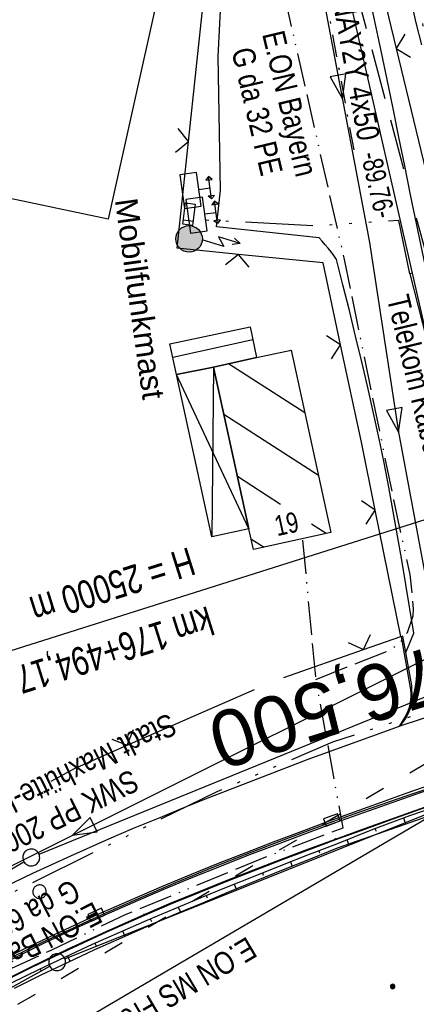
# Model space of a CAD drawing. Extents: x 508886 to 509272, y 449452 to 450225.
# Tile 26 of 45: x 508977 to 509012, y 450006 to 450093. Entities that reach past the tile are written whole.
import ezdxf
from ezdxf.enums import TextEntityAlignment as Align

# ---------------------------------------------------------------- set-up
doc = ezdxf.new("R2010")
doc.units = 0
doc.header["$LTSCALE"] = 10
doc.header["$MEASUREMENT"] = 0
for name, pattern in [('ACAD_ISO03W100', [30, 12, -18]), ('ACAD_ISO13W100', [36, 12, -3, 12, -3, 0, -3, 0, -3]), ('ACAD_ISO14W100', [25.5, 12, -3, 0.5, -3, 0.5, -3, 0.5, -3]), ('ACAD_ISO16W100', [73, 15, -6.5, 15, -6.5, 15, -7, 1, -7]), ('LT00', [0]), ('LT08', [0.42, 0.2, -0.1, 0.02, -0.1]), ('LT17', [0.15, 0.1, -0.05])]:
    doc.linetypes.add(name, pattern=pattern)
doc.layers.get('0').update_dxf_attribs({"linetype": 'LT00'})
for name, color, linetype in [('--EK_FBR', 250, 'LT00'), ('--EK_ST-93-1', 30, 'LT17'), ('--EL_DFK_AB_L', 21, 'LT00'), ('-GRA-40W', 11, 'Continuous'), ('ABSTAND', 8, 'LT00'), ('ABWASSERLTG', 24, 'LT00'), ('ABWASSERLTG_FLIEßPF', 26, 'Continuous'), ('ABWASSERLTG_TEXT', 26, 'Continuous'), ('BAB-KABEL', 220, 'ACAD_ISO16W100'), ('DFK_AB_L', 21, 'LT00'), ('DFK_BEB_SCHR', 254, 'LT00'), ('DFK_BEBAUUNG', 250, 'LT00'), ('DFK_GZPKT', 250, 'LT00'), ('DFK_HAUSNR', 250, 'LT00'), ('DFK_KATASTER', 250, 'LT00'), ('DFK_NUTZUNG', 250, 'LT00'), ('DFK_TOPO-ANL', 252, 'LT00'), ('DFK_VERMPKT', 252, 'LT00'), ('FUNKMAST', 80, 'LT00'), ('GASLTG', 250, 'ACAD_ISO13W100'), ('GASLTG_TEXT', 250, 'Continuous'), ('STROM_FREILTG', 80, 'STROMFREILEITUNG'), ('STROM_TEXT', 80, 'Continuous'), ('STROM_UNTER', 80, 'LT08'), ('TELEKOM', 210, 'ACAD_ISO14W100'), ('TELEKOM_TEXT', 210, 'Continuous'), ('V123_AFBR_BAB', 250, 'LT00'), ('V123_BOESCH', 250, 'LT00'), ('V123_BOSCHUNG', 250, 'LT00'), ('V123_GEHWEG', 250, 'LT00'), ('V123_H_BORD', 8, 'LT00'), ('V123_RINNE', 182, 'LT00'), ('V123_SINKK', 182, 'LT00'), ('V123_STROM', 80, 'LT00'), ('V123_ZAUN', 40, 'LT00'), ('WASSERLTG', 130, 'ACAD_ISO03W100')]:
    doc.layers.add(name, color=color, linetype=linetype)
doc.styles.add('Beschrift', font='ARIAL.TTF')
doc.styles.get("Standard").update_dxf_attribs({"font": 'ARIAL.TTF'})
doc.styles.add('Strom', font='txt-alt.shx')
doc.styles.add('Versorgungsltg', font='ARIAL.TTF', dxfattribs={"width": 0.8, "height": 2})
doc.linetypes.add('STROMFREILEITUNG', pattern='A,12.7,-5.5,["xx",Strom,S=2.5,R=0,X=-2.6,Y=-0.85],-4.35', length=22.55)

# ---------------------------------------------------------------- blocks, each defined once
blk = doc.blocks.new('SYMB7010')
at = {"color": 0, "linetype": 'ByBlock'}
for points in [[(-0.031408, 0.499213), (-0.093728, 0.49134), (-0.15457, 0.475719), (-0.212975, 0.452595), (-0.268021, 0.422333), (-0.31884, 0.385411), (-0.36463, 0.342411), (-0.40467, 0.29401), (-0.438329, 0.240973), (-0.465074, 0.184136), (-0.484486, 0.124395), (-0.496256, 0.062692), (-0.5002, 0)], [(-0.5002, 0), (-0.496256, -0.062692), (-0.484486, -0.124395), (-0.465075, -0.184136), (-0.438329, -0.240973), (-0.404671, -0.29401), (-0.36463, -0.342411), (-0.31884, -0.385411), (-0.268021, -0.422333), (-0.212975, -0.452595), (-0.154571, -0.475719), (-0.093728, -0.49134), (-0.031408, -0.499213), (0.031408, -0.499213)], [(0.5002, 0), (0.496256, 0.062692), (0.484485, 0.124395), (0.465074, 0.184136), (0.438329, 0.240973), (0.40467, 0.29401), (0.36463, 0.342411), (0.31884, 0.385411), (0.268021, 0.422333), (0.212975, 0.452595), (0.15457, 0.475719), (0.093728, 0.49134), (0.031408, 0.499213), (-0.031408, 0.499213)], [(0.031408, -0.499213), (0.093728, -0.491341), (0.15457, -0.475719), (0.212975, -0.452595), (0.268021, -0.422333), (0.31884, -0.385411), (0.36463, -0.342411), (0.404671, -0.294011), (0.438329, -0.240974), (0.465075, -0.184136), (0.484486, -0.124395), (0.496256, -0.062692), (0.500201, 0)]]:
    blk.add_lwpolyline(points, dxfattribs=at)
blk = doc.blocks.new('Ackerland7')
at = {"layer": 'DFK_NUTZUNG', "color": 0, "linetype": 'ByBlock'}
for p, q in [((-4, 3.928), (-4, 3.67)), ((-3.95, 3.628), (-3.95, 3.97)), ((-3.9, 3.99), (-3.9, 3.607)), ((-3.85, 3.601), (-3.85, 3.997)), ((-3.8, 3.99), (-3.8, 3.607)), ((-3.75, 3.628), (-3.75, 3.97)), ((-3.7, 3.928), (-3.7, 3.67)), ((-3.65, 3.798), (-3.65, 3.8)), ((3.7, 3.929), (3.7, 3.671)), ((3.75, 3.629), (3.75, 3.971)), ((3.8, 3.992), (3.8, 3.608)), ((3.85, 3.602), (3.85, 3.998)), ((3.9, 3.992), (3.9, 3.608)), ((3.95, 3.629), (3.95, 3.971)), ((4, 3.929), (4, 3.671)), ((4.05, 3.799), (4.05, 3.801)), ((-7.85, 0.129), (-7.85, -0.129)), ((-7.8, -0.171), (-7.8, 0.171)), ((-7.75, 0.192), (-7.75, -0.192)), ((-7.7, -0.198), (-7.7, 0.198)), ((-7.65, 0.192), (-7.65, -0.192)), ((-7.6, -0.171), (-7.6, 0.171)), ((-7.55, 0.129), (-7.55, -0.129)), ((-7.5, -0.001), (-7.5, 0.001)), ((-0.15, 0.129), (-0.15, -0.129)), ((-0.1, -0.171), (-0.1, 0.171)), ((-0.05, 0.192), (-0.05, -0.192)), ((0, -0.198), (0, 0.198)), ((0.05, 0.192), (0.05, -0.192)), ((0.1, -0.171), (0.1, 0.171)), ((0.15, 0.129), (0.15, -0.129)), ((0.2, -0.001), (0.2, 0.001)), ((7.55, 0.129), (7.55, -0.129)), ((7.6, -0.171), (7.6, 0.171)), ((7.65, 0.192), (7.65, -0.192)), ((7.7, -0.198), (7.7, 0.198)), ((7.75, 0.192), (7.75, -0.192)), ((7.8, -0.171), (7.8, 0.171)), ((7.85, 0.129), (7.85, -0.129)), ((7.9, -0.001), (7.9, 0.001)), ((-4, -3.671), (-4, -3.929)), ((-3.95, -3.971), (-3.95, -3.629)), ((-3.9, -3.608), (-3.9, -3.992)), ((-3.85, -3.998), (-3.85, -3.602)), ((-3.8, -3.608), (-3.8, -3.992)), ((-3.75, -3.971), (-3.75, -3.629)), ((-3.7, -3.671), (-3.7, -3.929)), ((-3.65, -3.801), (-3.65, -3.799)), ((3.7, -3.671), (3.7, -3.929)), ((3.75, -3.971), (3.75, -3.629)), ((3.8, -3.608), (3.8, -3.992)), ((3.85, -3.998), (3.85, -3.602)), ((3.9, -3.608), (3.9, -3.992)), ((3.95, -3.971), (3.95, -3.629)), ((4, -3.671), (4, -3.929)), ((4.05, -3.801), (4.05, -3.799))]:
    blk.add_line(p, q, dxfattribs=at)
for points in [[(-3.65, 3.799), (-3.67, 3.886), (-3.725, 3.955), (-3.805, 3.994), (-3.894, 3.994), (-3.975, 3.955), (-4.03, 3.886), (-4.05, 3.799), (-4.03, 3.712), (-3.975, 3.642), (-3.894, 3.604), (-3.805, 3.604), (-3.725, 3.642), (-3.67, 3.712), (-3.65, 3.799)], [(4.05, 3.8), (4.03, 3.887), (3.975, 3.956), (3.894, 3.995), (3.805, 3.995), (3.725, 3.956), (3.67, 3.887), (3.65, 3.8), (3.67, 3.713), (3.725, 3.644), (3.805, 3.605), (3.894, 3.605), (3.975, 3.644), (4.03, 3.713), (4.05, 3.8)], [(-7.5, 0), (-7.52, 0.087), (-7.575, 0.156), (-7.655, 0.195), (-7.744, 0.195), (-7.825, 0.156), (-7.88, 0.087), (-7.9, 0)], [(0.2, 0), (0.18, 0.087), (0.125, 0.156), (0.045, 0.195), (-0.044, 0.195), (-0.125, 0.156), (-0.18, 0.087), (-0.2, 0)], [(-0.2, 0), (-0.18, -0.087), (-0.125, -0.156), (-0.044, -0.195), (0.045, -0.195), (0.125, -0.156), (0.18, -0.087), (0.2, 0)], [(7.9, 0), (7.88, 0.087), (7.825, 0.156), (7.744, 0.195), (7.655, 0.195), (7.575, 0.156), (7.52, 0.087), (7.5, 0)], [(7.5, 0), (7.52, -0.087), (7.575, -0.156), (7.655, -0.195), (7.744, -0.195), (7.825, -0.156), (7.88, -0.087), (7.9, 0)], [(-7.9, 0), (-7.88, -0.087), (-7.825, -0.156), (-7.744, -0.195), (-7.655, -0.195), (-7.575, -0.156), (-7.52, -0.087), (-7.5, 0)], [(-3.65, -3.8), (-3.67, -3.713), (-3.725, -3.644), (-3.805, -3.605), (-3.894, -3.605), (-3.975, -3.644), (-4.03, -3.713), (-4.05, -3.8), (-4.03, -3.887), (-3.975, -3.956), (-3.894, -3.995), (-3.805, -3.995), (-3.725, -3.956), (-3.67, -3.887), (-3.65, -3.8)], [(4.05, -3.8), (4.03, -3.713), (3.975, -3.644), (3.894, -3.605), (3.805, -3.605), (3.725, -3.644), (3.67, -3.713), (3.65, -3.8), (3.67, -3.887), (3.725, -3.956), (3.805, -3.995), (3.894, -3.995), (3.975, -3.956), (4.03, -3.887), (4.05, -3.8)]]:
    blk.add_lwpolyline(points, dxfattribs=at)
blk = doc.blocks.new('SYMB0011')
at = {"color": 0, "linetype": 'ByBlock'}
for p, q in [((0.5, 0), (-0.5, 0)), ((0, 0.5), (0, -0.5))]:
    blk.add_line(p, q, dxfattribs=at)
blk = doc.blocks.new('SYMB0024')
at = {"color": 0, "linetype": 'ByBlock'}
for p, q in [((-0.5, 0.5), (0, 0)), ((0, 0), (0.5, 0.5))]:
    blk.add_line(p, q, dxfattribs=at)
blk = doc.blocks.new('SYMB0652')
at = {"color": 0, "linetype": 'ByBlock'}
blk.add_lwpolyline([(-0.15, -0.075), (0.15, -0.075), (0.15, 0.075), (-0.15, 0.075), (-0.15, -0.075)], dxfattribs=at)
blk = doc.blocks.new('SYMB0702')
at = {"color": 0, "linetype": 'ByBlock'}
for p, q in [((0.1, 0.175), (-0.1, 0.175)), ((0, 0.075), (0, 0.175)), ((0.071716, 0.203284), (0.071716, 0.146716))]:
    blk.add_line(p, q, dxfattribs=at)
for points in [[(-0.071716, 0.203284), (-0.1, 0.175), (-0.071716, 0.146716), (-0.071716, 0.203284)], [(0.071716, 0.203284), (0.1, 0.175), (0.071716, 0.146716)], [(0.15, 0.075), (-0.15, 0.075), (-0.15, -0.075), (0.15, -0.075), (0.15, 0.075)]]:
    blk.add_lwpolyline(points, dxfattribs=at)
blk = doc.blocks.new('ABWASSER-FLIEßPF')
at = {"layer": 'ABWASSERLTG_FLIEßPF'}
for p, q in [((0, 0), (-2.109, 0.703)), ((-2.109, 0.703), (-2.109, -0.703)), ((-2.109, -0.703), (0, 0))]:
    blk.add_line(p, q, dxfattribs=at)

msp = doc.modelspace()

# ---------------------------------------------------------------- hatches: boundary and pattern name
at = {"layer": 'FUNKMAST'}
msp.add_hatch(color=256, dxfattribs=at).paths.add_polyline_path([(508990.681, 450073.227, 1), (508992.58, 450074.632, 1)])

# ---------------------------------------------------------------- linework, layer by layer
at = {"layer": '--EK_FBR'}
msp.add_line((509002.235, 450027.699), (509010.337, 450030.648), dxfattribs=at)
for points in [[(509010.408, 450030.672), (509018.089, 450033.173), (509020.754, 450033.989), (509025.062, 450035.361), (509027.401, 450036.097)], [(508974.385, 450015.974), (508977.731, 450017.577), (508981.102, 450019.128), (508984.496, 450020.624), (508986.692, 450021.558), (508988.897, 450022.473), (508991.109, 450023.37), (508993.327, 450024.253), (508995.55, 450025.124), (508997.776, 450025.987), (509000.005, 450026.845), (509002.235, 450027.699)], [(508973.511, 450009.12), (508976.845, 450010.787), (508980.207, 450012.397), (508983.595, 450013.952), (508987.006, 450015.453), (508989.415, 450016.476), (508991.834, 450017.476), (508994.262, 450018.454), (508996.698, 450019.412), (508999.141, 450020.354), (509001.59, 450021.279), (509004.044, 450022.192), (509006.344, 450023.035), (509008.647, 450023.866), (509010.956, 450024.683), (509013.271, 450025.483)]]:
    msp.add_lwpolyline(points, dxfattribs=at)
at = {"layer": '--EL_DFK_AB_L'}
msp.add_line((508999.747, 450122.328), (509019.364, 450036.281), dxfattribs=at)
at = {"layer": '-GRA-40W'}
msp.add_line((508964.225, 450033.716), (509016.631, 450050.274), dxfattribs=at)
at = {"layer": 'ABWASSERLTG', "flags": 128}
for points in [[(508999.414, 450147.176), (508999.188, 450136.871), (508999.001, 450123.962), (509002.256, 450102.351), (509007.697, 450073.609), (509010.273, 450056.746), (509013.902, 450037.207)], [(509013.902, 450037.207), (508955.152, 450007.924), (508949.259, 450001.404), (508916.893, 449977.533), (508914.93, 449974.979)]]:
    msp.add_lwpolyline(points, dxfattribs=at)
at = {"layer": 'BAB-KABEL', "ltscale": 0.03, "flags": 128}
msp.add_lwpolyline([(508965.574, 450196.492), (508968.169, 450193.064), (508993.103, 450156.356), (508997.122, 450135.56), (509002.82, 450109.823), (509012.651, 450072.792), (509017.448, 450054.582), (509021.524, 450039.027), (509022.249, 450035.305), (509025.668, 450025.461), (509039.275, 449995.736), (509060.83, 449981.06), (509071.352, 449941.869), (509079.367, 449903.882), (509086.811, 449866.639), (509093.494, 449826.15), (509098.832, 449789.477), (509101.313, 449770.556), (509103.601, 449753.401), (509104.746, 449737.963), (509105.126, 449731.101), (509107.052, 449705.627), (509108.315, 449670.898), (509109.196, 449644.46), (509091.88, 449639.282), (509094.025, 449616.625), (509109.573, 449611.952), (509109.313, 449593.194), (509108.934, 449567.252), (509108.555, 449549.914), (509107.923, 449539.685), (509107.542, 449523.737), (509106.023, 449504.505), (509103.027, 449469.794), (509102.872, 449468.485)], dxfattribs=at)
at = {"layer": 'DFK_AB_L'}
msp.add_line((508999.747, 450122.328), (509019.364, 450036.281), dxfattribs=at)
at = {"layer": 'DFK_BEB_SCHR'}
for p, q in [((508991.137, 450075.617), (508991.987, 450075.518)), ((508997.305, 450064.964), (508990.179, 450063.405)), ((509000.653, 450064.044), (509000.735, 450063.991)), ((509001.939, 450058.463), (508995.127, 450062.839)), ((508994.717, 450058.35), (509003.142, 450052.937)), ((508999.779, 450050.343), (508995.927, 450052.817)), ((509003.815, 450047.751), (509002.513, 450048.587)), ((508997.137, 450047.286), (508998.312, 450046.531))]:
    msp.add_line(p, q, dxfattribs=at)
at = {"layer": 'DFK_BEBAUUNG'}
for p, q in [((508990.51, 450061.869), (508993.8, 450062.548)), ((508993.8, 450062.548), (508993.65, 450047.459)), ((508993.8, 450062.548), (508996.94, 450048.179)), ((508996.94, 450048.179), (508990.51, 450061.869)), ((508993.65, 450047.459), (508990.51, 450061.869)), ((508996.94, 450048.179), (508993.65, 450047.459))]:
    msp.add_line(p, q, dxfattribs=at)
for points in [[(508991.32, 450077.129), (508992.17, 450077.029), (508991.94, 450075.129), (508991.09, 450075.229), (508991.32, 450077.129)], [(508997.64, 450063.388), (508993.8, 450062.548), (508990.51, 450061.869), (508989.921, 450064.6), (508997.061, 450066.109), (508997.64, 450063.388)], [(509000.72, 450064.059), (509004.25, 450047.849), (508997.35, 450046.319), (508996.94, 450048.179), (508993.8, 450062.548), (508997.64, 450063.388), (509000.72, 450064.059)]]:
    msp.add_lwpolyline(points, dxfattribs=at)
at = {"layer": 'DFK_KATASTER'}
for p, q in [((508978.285, 450019.251), (509013.286, 450033.496)), ((508980.587, 450009.948), (509016.254, 450024.241)), ((508950.401, 450003.343), (508976.94, 450018.594)), ((508955.727, 449996.351), (508979.234, 450009.307))]:
    msp.add_line(p, q, dxfattribs=at)
at = {"layer": 'DFK_TOPO-ANL'}
for p, q in [((508991.93, 450109.379), (508984.43, 450075.689)), ((508984.43, 450075.689), (508957.781, 450081.26))]:
    msp.add_line(p, q, dxfattribs=at)
at = {"layer": 'FUNKMAST', "flags": 128}
msp.add_lwpolyline([(508996.169, 450073.532), (508994.259, 450074.124), (508994.719, 450073.259), (508992.809, 450073.85)], dxfattribs=at)
at = {"layer": 'FUNKMAST'}
msp.add_lwpolyline([(508995.671, 450073.982), (508996.169, 450073.532), (508995.477, 450073.42)], dxfattribs=at)
msp.add_circle((508991.63, 450073.929), 1.181, dxfattribs=at)
at = {"layer": 'GASLTG', "ltscale": 0.025, "flags": 128}
for points in [[(509002.922, 450034.785), (509009.232, 450037.299), (509010.385, 450037.971), (509011.056, 450038.963), (509011.569, 450040.435), (509011.6, 450041.075), (509011.313, 450044.115), (509010.166, 450049.215), (509005.423, 450072.259), (508999.946, 450096.367), (508997.332, 450109.447), (508996.305, 450112.796), (508995.876, 450113.964), (508995.007, 450114.93), (508994.139, 450115.463), (508993.232, 450115.64), (508988.909, 450115.759), (508987.047, 450115.979), (508984.481, 450116.334), (508984.423, 450116.511), (508984.491, 450116.701)], [(508942.688, 450013.737), (508945.672, 450009.919), (508948.329, 450005.192), (508949.566, 450002.72), (508953.775, 449996.229), (508962.429, 450001.764), (508969.198, 450005.655), (508973.711, 450008.128), (508979.352, 450010.745), (508986.026, 450013.928), (508998.472, 450019.018), (509005.33, 450021.613), (509002.922, 450034.785), (509001.744, 450047.293)]]:
    msp.add_lwpolyline(points, dxfattribs=at)
at = {"layer": 'STROM_FREILTG', "ltscale": 0.05, "flags": 128}
msp.add_lwpolyline([(508916.31, 449965.097), (508945.337, 449982.91), (509154.742, 450105.781), (509184.225, 450121.692)], dxfattribs=at)
at = {"layer": 'STROM_UNTER', "flags": 128}
msp.add_lwpolyline([(509006.305, 450081.848), (509002.476, 450102.658), (508999.316, 450124.183), (508999.57, 450136.975), (508999.904, 450147.325), (509000.414, 450152.193), (509001.916, 450153.673), (509043.943, 450169.247), (509046.548, 450169.174), (509046.172, 450171.282), (509055.735, 450203.704)], dxfattribs=at)
at = {"layer": 'TELEKOM', "ltscale": 0.05, "flags": 128}
for points in [[(508972.483, 450197.457), (508974.434, 450194.146), (508983.614, 450179.815), (508989.132, 450171.411), (508992.799, 450166.088), (508998.921, 450145.635), (509003.032, 450130.32), (509008.099, 450110.843), (509012.819, 450091.254), (509017.015, 450071.933), (509011.279, 450070.833), (509010.297, 450075.573), (509002.936, 450075.082), (508992.003, 450075.648)], [(509011.279, 450070.833), (509015.694, 450053.345), (509013.731, 450045.664), (509017.981, 450033.632), (509004.405, 450029.219), (508994.099, 450024.805), (508971.809, 450013.827), (508964.425, 450009.736), (508952.929, 450002.742), (508948.031, 449999.534), (508936.863, 449992.146), (508925.609, 449983.711), (508916.041, 449975.908), (508914.929, 449974.986)]]:
    msp.add_lwpolyline(points, dxfattribs=at)
at = {"layer": 'V123_AFBR_BAB'}
for p, q in [((509010.916, 450037.18), (509011.64, 450038.895)), ((509011.434, 450034.246), (509010.916, 450037.18)), ((509002.235, 450027.699), (509010.337, 450030.648)), ((509010.337, 450030.648), (509010.404, 450030.671))]:
    msp.add_line(p, q, dxfattribs=at)
for points in [[(509004.751, 450072.109), (509004.508, 450072.445), (509004.261, 450072.777), (509004.006, 450073.104), (509003.747, 450073.415), (509003.481, 450073.721), (509003.211, 450074.023), (508994.078, 450074.993), (508994.438, 450078.248), (508994.212, 450090.152), (508995.203, 450109.427), (508995.176, 450109.558), (508995.138, 450109.675), (508995.081, 450109.766), (508994.929, 450109.837), (508994.724, 450109.836), (508994.491, 450109.798)], [(509020.09, 450036.972), (509018.563, 450041.141), (509015.603, 450058.013), (509014.948, 450060.958), (509014.297, 450063.903), (509013.651, 450066.849), (509013.015, 450069.797), (509012.39, 450072.747), (509011.861, 450075.3), (509011.339, 450077.855), (509010.822, 450080.411), (509010.306, 450082.967), (509009.788, 450085.524), (509009.264, 450088.08), (509008.73, 450090.636), (509008.196, 450093.139), (509007.652, 450095.641)], [(509011.64, 450038.895), (509011.283, 450041.061), (509010.923, 450043.226), (509010.557, 450045.39), (509010.182, 450047.552), (509009.796, 450049.712), (509009.396, 450051.869), (509008.977, 450054.022), (509008.539, 450056.171), (509008.047, 450058.458), (509007.532, 450060.74), (509006.999, 450063.019), (509006.45, 450065.294), (509005.89, 450067.567), (509005.322, 450069.838), (509004.751, 450072.109)], [(509010.408, 450030.672), (509018.089, 450033.173), (509020.754, 450033.989), (509025.062, 450035.361), (509027.401, 450036.097)], [(509010.405, 450030.673), (509010.616, 450030.937), (509010.819, 450031.206), (509011.003, 450031.484), (509011.161, 450031.776), (509011.33, 450032.23), (509011.432, 450032.709), (509011.475, 450033.198), (509011.476, 450033.549), (509011.459, 450033.898), (509011.434, 450034.246)], [(508974.385, 450015.974), (508977.731, 450017.577), (508981.102, 450019.128), (508984.496, 450020.624), (508986.692, 450021.558), (508988.897, 450022.473), (508991.109, 450023.37), (508993.327, 450024.253), (508995.55, 450025.124), (508997.776, 450025.987), (509000.005, 450026.845), (509002.235, 450027.699)], [(508973.511, 450009.12), (508976.845, 450010.787), (508980.207, 450012.397), (508983.595, 450013.952), (508987.006, 450015.453), (508989.415, 450016.476), (508991.834, 450017.476), (508994.262, 450018.454), (508996.698, 450019.412), (508999.141, 450020.354), (509001.59, 450021.279), (509004.044, 450022.192), (509006.344, 450023.035), (509008.647, 450023.866), (509010.956, 450024.683), (509013.271, 450025.483)]]:
    msp.add_lwpolyline(points, dxfattribs=at)
at = {"layer": 'V123_BOESCH'}
for points in [[(509012.338, 450091.165), (509011.847, 450093.144), (509011.378, 450095.129)], [(508975.883, 450007.846), (508978.256, 450009.016), (508980.646, 450010.154), (508983.051, 450011.261), (508985.469, 450012.342), (508987.898, 450013.396), (508990.293, 450014.409), (508992.695, 450015.403), (508995.103, 450016.381), (508997.516, 450017.346), (508999.932, 450018.301), (509002.351, 450019.25), (509004.771, 450020.195), (509008.003, 450021.483), (509011.267, 450022.689), (509014.56, 450023.813), (509017.88, 450024.853), (509018.948, 450025.121)], [(508976.109, 450007.355), (508978.476, 450008.527), (508980.859, 450009.667), (508983.257, 450010.778), (508985.666, 450011.863), (508988.086, 450012.925), (508990.464, 450013.946), (508992.849, 450014.95), (508995.239, 450015.94), (508997.634, 450016.919), (509000.032, 450017.89), (509002.432, 450018.855), (509004.833, 450019.818), (509017.898, 450024.385), (509018.282, 450024.579), (509018.635, 450024.826), (509018.948, 450025.121)]]:
    msp.add_lwpolyline(points, dxfattribs=at)
at = {"layer": 'V123_BOSCHUNG'}
for p, q in [((509010.693, 450022.484), (509010.894, 450021.937)), ((509008.166, 450021.545), (509008.262, 450021.297)), ((509005.661, 450020.559), (509005.819, 450020.163)), ((509003.16, 450019.566), (509003.232, 450019.385)), ((509000.655, 450018.585), (509000.805, 450018.202)), ((508998.152, 450017.598), (508998.23, 450017.396)), ((508995.65, 450016.601), (508995.818, 450016.178)), ((508993.154, 450015.591), (508993.244, 450015.371)), ((508990.663, 450014.564), (508990.854, 450014.111)), ((508988.183, 450013.517), (508988.282, 450013.285)), ((508985.71, 450012.447), (508985.92, 450011.976)), ((508983.25, 450011.352), (508983.359, 450011.113)), ((508980.802, 450010.226), (508981.028, 450009.746)), ((508978.368, 450009.07), (508978.485, 450008.829))]:
    msp.add_line(p, q, dxfattribs=at)
at = {"layer": 'V123_GEHWEG'}
msp.add_lwpolyline([(508974.186, 450007.554), (508977.511, 450009.227), (508980.864, 450010.843), (508984.244, 450012.401), (508987.649, 450013.904), (508990.051, 450014.925), (508992.463, 450015.921), (508994.885, 450016.895), (508997.315, 450017.848), (508999.752, 450018.782), (509002.196, 450019.7), (509004.645, 450020.604), (509007.315, 450021.574), (509009.991, 450022.528), (509012.673, 450023.464), (509015.361, 450024.381), (509018.057, 450025.278), (509020.759, 450026.152), (509022.531, 450026.711), (509024.305, 450027.262), (509026.082, 450027.807), (509027.86, 450028.347), (509029.638, 450028.886)], dxfattribs=at)
at = {"layer": 'V123_H_BORD'}
for p, q in [((509010.494, 450038.579), (509011.282, 450034.223)), ((509010.337, 450030.648), (509010.342, 450030.659))]:
    msp.add_line(p, q, dxfattribs=at)
for points in [[(509010.916, 450037.18), (509010.657, 450038.621), (509010.494, 450038.579)], [(509011.282, 450034.223), (509011.323, 450033.892), (509011.352, 450033.56), (509011.359, 450033.228), (509011.313, 450032.75), (509011.202, 450032.28), (509011.034, 450031.829), (509010.829, 450031.425), (509010.593, 450031.038), (509010.342, 450030.659)], [(508975.855, 450009.94), (508978.644, 450011.313), (508981.454, 450012.644), (508984.282, 450013.933), (508987.128, 450015.184), (508989.535, 450016.207), (508991.952, 450017.205), (508994.379, 450018.18), (508996.813, 450019.134), (508999.256, 450020.068), (509001.704, 450020.986), (509004.159, 450021.888), (509008.178, 450023.332), (509012.21, 450024.739), (509016.255, 450026.107), (509020.313, 450027.434), (509022.537, 450028.142), (509024.763, 450028.841), (509026.992, 450029.534), (509029.222, 450030.223)], [(509029.662, 450028.81), (509027.876, 450028.275), (509026.091, 450027.738), (509024.307, 450027.195), (509022.526, 450026.646), (509020.748, 450026.087), (509018.05, 450025.214), (509015.36, 450024.316), (509012.678, 450023.395), (509010.003, 450022.455), (509007.333, 450021.496), (509004.669, 450020.523), (509002.222, 450019.616), (508999.779, 450018.696), (508997.343, 450017.762), (508994.914, 450016.809), (508992.492, 450015.837), (508990.08, 450014.842), (508987.678, 450013.823), (508984.28, 450012.326), (508980.906, 450010.773), (508977.559, 450009.162), (508974.241, 450007.495)]]:
    msp.add_lwpolyline(points, dxfattribs=at)
at = {"layer": 'V123_RINNE'}
msp.add_lwpolyline([(508975.813, 450010.076), (508978.604, 450011.434), (508981.413, 450012.756), (508984.238, 450014.042), (508987.079, 450015.294), (508990.45, 450016.73), (508993.838, 450018.123), (508997.244, 450019.472), (509000.666, 450020.78), (509004.103, 450022.046), (509006.407, 450022.87), (509008.716, 450023.678), (509011.03, 450024.474), (509013.348, 450025.259), (509015.668, 450026.037), (509017.99, 450026.809), (509020.313, 450027.579)], dxfattribs=at)
at = {"layer": 'V123_ZAUN'}
for p, q in [((509006.524, 450105.434), (509010.052, 450090.855)), ((508991.59, 450082.58), (508993.181, 450097.495)), ((509010.052, 450090.855), (509013.581, 450076.276)), ((509000.055, 450034.961), (509007.135, 450037.434)), ((508986.137, 450028.944), (508997.448, 450033.893))]:
    msp.add_line(p, q, dxfattribs=at)
for points in [[(508996.032, 450072.559), (508990.58, 450073.114), (508991.59, 450082.58)], [(509005.114, 450064.514), (509003.548, 450071.793), (508996.032, 450072.559)], [(509008.197, 450049.835), (509006.976, 450055.857), (509005.114, 450064.514)], [(509007.135, 450037.434), (509010.475, 450038.601), (509008.197, 450049.835)], [(508979.355, 450025.756), (508981.424, 450026.882), (508986.137, 450028.944)]]:
    msp.add_lwpolyline(points, dxfattribs=at)
at = {"layer": 'WASSERLTG', "ltscale": 0.015, "flags": 128}
msp.add_lwpolyline([(509185.621, 450111.699), (509104.333, 450064.117), (509100.954, 450072.677), (509028.258, 450046.257), (509032.036, 450038.701), (508915.614, 449970.082)], dxfattribs=at)

# ---------------------------------------------------------------- block references
at = {"layer": 'ABWASSERLTG_FLIEßPF'}
for p, rotation in [((509005.279, 450086.383), 280.719520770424), ((509010.273, 450056.746), 280.5216238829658), ((508981.267, 450020.941), 206.4932448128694)]:
    msp.add_blockref('ABWASSER-FLIEßPF', p, dxfattribs=dict(at, rotation=rotation))
at = {"layer": 'DFK_GZPKT', "xscale": 1.500000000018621, "yscale": 1.5, "zscale": 1.5, "rotation": 264.7377099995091}
for p in [(508977.59, 450018.97), (508979.89, 450009.669)]:
    msp.add_blockref('SYMB7010', p, dxfattribs=at)
at = {"layer": 'DFK_NUTZUNG', "rotation": 264.7376999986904}
msp.add_blockref('Ackerland7', (509013.176, 450003.317), dxfattribs=at)
at = {"layer": 'DFK_VERMPKT', "xscale": 1.200000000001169, "yscale": 1.200000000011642, "zscale": 1.2, "rotation": 264.7377100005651}
msp.add_blockref('SYMB7010', (508978.33, 450015.929), dxfattribs=at)
at = {"layer": 'V123_GEHWEG', "xscale": 0.09999999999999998, "yscale": 0.1, "zscale": 0.1, "rotation": 277.95061}
for p in [(509004.645, 450020.604), (508987.649, 450013.904)]:
    msp.add_blockref('SYMB0011', p, dxfattribs=at)
at = {"layer": 'V123_SINKK', "zscale": 4.5}
for p, xscale, yscale, rotation in [((509004.335, 450022.309), 4.499999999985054, 4.49999999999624, 200.4001736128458), ((508983.365, 450013.87), 4.500000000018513, 4.50000000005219, 23.7508953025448)]:
    msp.add_blockref('SYMB0652', p, dxfattribs=dict(at, xscale=xscale, yscale=yscale, rotation=rotation))
at = {"layer": 'V123_STROM', "xscale": 10, "yscale": 10, "zscale": 10, "rotation": 277.95061}
for p in [(508991.768, 450078.231), (508992.29, 450076.042)]:
    msp.add_blockref('SYMB0702', p, dxfattribs=at)
at = {"layer": 'V123_ZAUN', "xscale": 2.1, "yscale": 2.1, "zscale": 2.1}
for p, rotation in [((509010.052, 450090.855), 283.60413), ((508991.59, 450082.58), 83.91013000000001), ((508996.032, 450072.559), 174.18323), ((509005.114, 450064.514), 102.14038), ((509008.197, 450049.835), 101.4639), ((509007.135, 450037.434), 19.25642000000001), ((508986.137, 450028.944), 23.63083)]:
    msp.add_blockref('SYMB0024', p, dxfattribs=dict(at, rotation=rotation))

# ---------------------------------------------------------------- texts
at = {"layer": '--EK_ST-93-1', "style": 'Beschrift'}
msp.add_text('176,500', height=5, rotation=-162.69005, dxfattribs=at).set_placement((509017.806, 450036.598), align=Align.MIDDLE_LEFT)
at = {"layer": '-GRA-40W', "style": 'Beschrift', "width": 0.75}
msp.add_text('H = 25000 m', height=2.5, rotation=197.53416, dxfattribs=at).set_placement((508992.379, 450044.184), align=Align.TOP_LEFT)
msp.add_text('km 176+494,17', height=2.5, rotation=197.53416, dxfattribs=at).set_placement((508993.283, 450041.324))
at = {"layer": 'ABSTAND', "width": 0.75}
msp.add_text('-89.76-', height=1.8, rotation=-77.15911, dxfattribs=at).set_placement((509006.896, 450081.458))
at = {"layer": 'ABWASSERLTG_TEXT', "insert": (508980.402, 450024.438), "char_height": 2, "attachment_point": 5, "rotation": 206.16345, "line_spacing_factor": 0.9, "style": 'Versorgungsltg'}
msp.add_mtext('SWK PP 200\\PStadt Maxhütte-Haidhof', dxfattribs=at)
at = {"layer": 'DFK_HAUSNR', "width": 0.75}
msp.add_text('19', height=1.8, rotation=12.50249, dxfattribs=at).set_placement((508999.47, 450047.509))
at = {"layer": 'FUNKMAST', "insert": (508987.245, 450068.621), "char_height": 2, "attachment_point": 5, "rotation": 277.9506, "style": 'Versorgungsltg'}
msp.add_mtext('{\\W1;Mobilfunkmast}', dxfattribs=at)
at = {"layer": 'GASLTG_TEXT', "char_height": 2, "style": 'Versorgungsltg'}
for s, insert, attachment_point, rotation, line_spacing_factor in [('E.ON Bayern\\PG da 32 PE', (508999.136, 450085.609), 5, 283.3228, 0.9), ('E.ON Bayern\\PG da 63 PE', (508978.217, 450010.312), 2, 207.05635, 0.8)]:
    msp.add_mtext(s, dxfattribs=dict(at, insert=insert, attachment_point=attachment_point, rotation=rotation, line_spacing_factor=line_spacing_factor))
at = {"layer": 'STROM_TEXT', "style": 'Versorgungsltg', "width": 0.8}
msp.add_text('E.ON NAY2Y 4x50', height=2, rotation=280.32542, dxfattribs=at).set_placement((509004.974, 450091.828), align=Align.CENTER)
at = {"layer": 'STROM_TEXT', "insert": (508988.351, 450006.16), "char_height": 2, "attachment_point": 5, "rotation": 210.67779, "line_spacing_factor": 1.1, "style": 'Versorgungsltg'}
msp.add_mtext('E.ON MS Freileitung', dxfattribs=at)
at = {"layer": 'TELEKOM_TEXT', "style": 'Versorgungsltg', "width": 0.8}
msp.add_text('Telekom Kabel', height=2, rotation=283.4749, dxfattribs=at).set_placement((509010.948, 450061.419), align=Align.CENTER)

doc.saveas('drawing.dxf')
